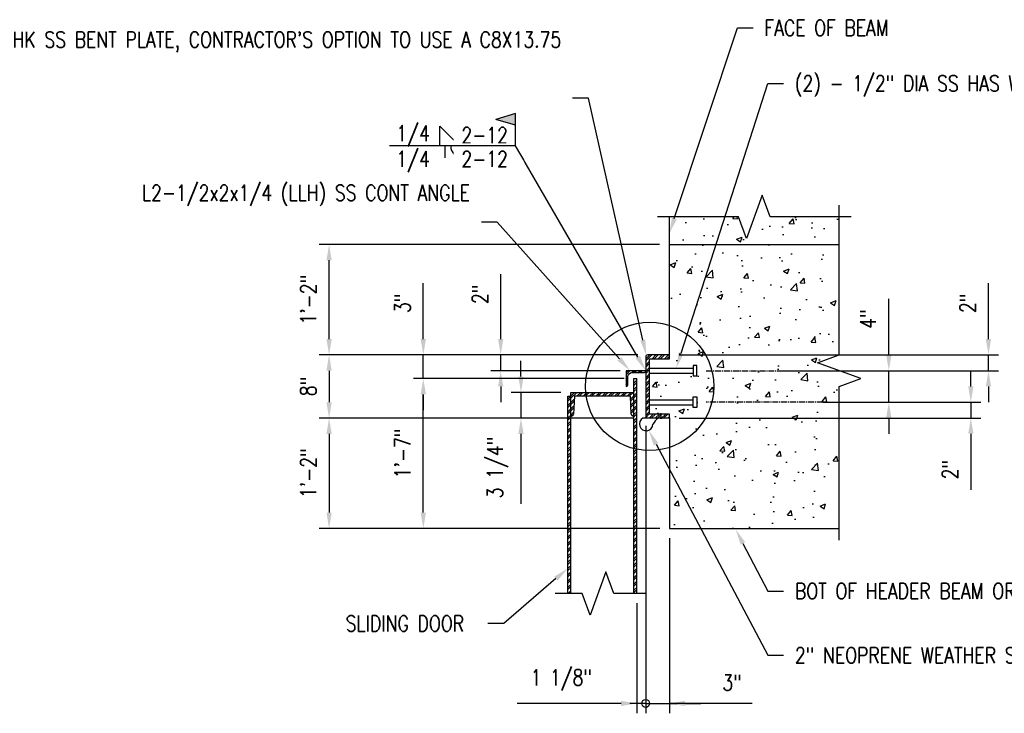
# Model space of a CAD drawing. Header units: inches. Extents: x -1617 to 1000, y 30 to 679.
# Tile 4 of 14: x 21 to 146, y 98 to 186. Entities that reach past the tile are written whole.
import ezdxf
from ezdxf import colors
from ezdxf.entities.mleader import LeaderData, LeaderLine
from ezdxf.math import Vec2, Vec3

# ---------------------------------------------------------------- set-up
doc = ezdxf.new("R2010")
doc.units = ezdxf.units.IN
doc.header["$MEASUREMENT"] = 0
doc.linetypes.add('CENTER2', pattern=[1.125, 0.75, -0.125, 0.125, -0.125])
doc.layers.add('A-WALL-PATT', color=9, linetype='Continuous', lineweight=18, true_color=0x808080)
for name, color, linetype in [('M-DETL-PATT', 1, 'Continuous'), ('S-ANNO-DIMS', 1, 'Continuous'), ('S-ANNO-NOTE', 2, 'Continuous'), ('S-ANNO-SYMB', 2, 'Continuous'), ('S-DETL-CNTR', 1, 'CENTER2'), ('S-DETL-LIGHT', 2, 'Continuous'), ('S-DETL-MEDM', 3, 'Continuous')]:
    doc.layers.add(name, color=color, linetype=linetype)
doc.styles.add('Annotative', font='romans.shx', dxfattribs={"width": 0.8, "height": 0.125})
doc.dimstyles.new('Annotative', dxfattribs={"dimscale": 0, "dimtxt": 0.125, "dimasz": 0.125, "dimexe": 0.078125, "dimexo": 0.078125, "dimgap": 0.09, "dimtad": 1, "dimdec": 3, "dimzin": 3, "dimdsep": 46, "dimlunit": 4, "dimtxsty": 'Annotative', "dimcen": 0.09, "dimclrt": 2, "dimazin": 2, "dimtfac": 1, "dimtdec": 3, "dimtmove": 0, "dimatfit": 0, "dimfxl": 1, "dimfrac": 2, "dimtolj": 1, "dimtzin": 0, "dimarcsym": 0})

# ---------------------------------------------------------------- blocks, each defined once
blk = doc.blocks.new('*D8')
at = {"layer": 'Defpoints', "color": 0, "transparency": 16777216}
for p in [(100.75, 143.17), (60.34, 135.16), (100.14, 135.16)]:
    blk.add_point(p, dxfattribs=at)
at = {"layer": 'S-ANNO-DIMS', "color": 0, "lineweight": -2, "transparency": 16777216}
for p, q in [((99.5, 143.17), (59.09, 143.17)), ((60.34, 141.17), (60.34, 137.16)), ((98.89, 135.16), (59.09, 135.16))]:
    blk.add_line(p, q, dxfattribs=at)
at = {"layer": 'S-ANNO-DIMS', "color": 0, "transparency": 16777216}
for points in [[(60.01, 141.17), (60.68, 141.17), (60.34, 143.17)], [(60.01, 137.16), (60.68, 137.16), (60.34, 135.16)]]:
    blk.add_solid(points, dxfattribs=at)
at = {"layer": 'S-ANNO-DIMS', "color": 2, "lineweight": -3, "transparency": 16777216, "insert": (57.71, 139.17), "char_height": 2, "width": 0.2589, "attachment_point": 5, "rotation": 90, "style": 'Annotative'}
blk.add_mtext('\\A1;8"', dxfattribs=at)
blk = doc.blocks.new('*D7')
at = {"layer": 'Defpoints', "color": 0, "transparency": 16777216}
for p in [(100.14, 135.16), (60.34, 121.17), (103.5, 121.17)]:
    blk.add_point(p, dxfattribs=at)
at = {"layer": 'S-ANNO-DIMS', "color": 0, "lineweight": -2, "transparency": 16777216}
for p, q in [((98.89, 135.16), (59.09, 135.16)), ((60.34, 133.16), (60.34, 123.17)), ((102.25, 121.17), (59.09, 121.17))]:
    blk.add_line(p, q, dxfattribs=at)
at = {"layer": 'S-ANNO-DIMS', "color": 0, "transparency": 16777216}
for points in [[(60.01, 133.16), (60.68, 133.16), (60.34, 135.16)], [(60.01, 123.17), (60.68, 123.17), (60.34, 121.17)]]:
    blk.add_solid(points, dxfattribs=at)
at = {"layer": 'S-ANNO-DIMS', "color": 2, "lineweight": -3, "transparency": 16777216, "insert": (57.71, 128.17), "char_height": 2, "width": 0.6849, "attachment_point": 5, "rotation": 90, "style": 'Annotative'}
blk.add_mtext('\\A1;1\'-2"', dxfattribs=at)
blk = doc.blocks.new('*D6')
at = {"layer": 'Defpoints', "color": 0, "transparency": 16777216}
for p in [(72.29, 140.17), (99, 140.17), (103.5, 121.17)]:
    blk.add_point(p, dxfattribs=at)
at = {"layer": 'S-ANNO-DIMS', "color": 0, "lineweight": -2, "transparency": 16777216}
for p, q in [((97.75, 140.17), (71.04, 140.17)), ((72.29, 123.17), (72.29, 138.17)), ((102.25, 121.17), (71.04, 121.17))]:
    blk.add_line(p, q, dxfattribs=at)
at = {"layer": 'S-ANNO-DIMS', "color": 0, "transparency": 16777216}
for points in [[(71.96, 138.17), (72.63, 138.17), (72.29, 140.17)], [(71.96, 123.17), (72.63, 123.17), (72.29, 121.17)]]:
    blk.add_solid(points, dxfattribs=at)
at = {"layer": 'S-ANNO-DIMS', "color": 2, "lineweight": -3, "transparency": 16777216, "insert": (69.66, 130.67), "char_height": 2, "width": 0.6849, "attachment_point": 5, "rotation": 90, "style": 'Annotative'}
blk.add_mtext('\\A1;1\'-7"', dxfattribs=at)
blk = doc.blocks.new('*D5')
at = {"layer": 'Defpoints', "color": 0, "transparency": 16777216}
for p in [(72.29, 143.17), (100.75, 143.17), (99, 140.17)]:
    blk.add_point(p, dxfattribs=at)
at = {"layer": 'S-ANNO-DIMS', "color": 0, "lineweight": -2, "transparency": 16777216}
for p, q in [((72.29, 145.17), (72.29, 152.26)), ((99.5, 143.17), (71.04, 143.17)), ((72.29, 140.17), (72.29, 143.17)), ((97.75, 140.17), (71.04, 140.17)), ((72.29, 138.17), (72.29, 136.17))]:
    blk.add_line(p, q, dxfattribs=at)
at = {"layer": 'S-ANNO-DIMS', "color": 0, "transparency": 16777216}
for points in [[(71.96, 145.17), (72.63, 145.17), (72.29, 143.17)], [(71.96, 138.17), (72.63, 138.17), (72.29, 140.17)]]:
    blk.add_solid(points, dxfattribs=at)
at = {"layer": 'S-ANNO-DIMS', "color": 2, "lineweight": -3, "transparency": 16777216, "insert": (69.66, 149.72), "char_height": 2, "width": 0.2589, "attachment_point": 5, "rotation": 90, "style": 'Annotative'}
blk.add_mtext('\\A1;3"', dxfattribs=at)
blk = doc.blocks.new('*D4')
at = {"layer": 'Defpoints', "color": 0, "transparency": 16777216}
for p in [(131.34, 141.17), (131.34, 141.17), (113.13, 137.17)]:
    blk.add_point(p, dxfattribs=at)
at = {"layer": 'S-ANNO-DIMS', "color": 0, "lineweight": -2, "transparency": 16777216}
for p, q in [((131.34, 143.17), (131.34, 150.26)), ((131.34, 137.17), (131.34, 141.17)), ((131.34, 135.17), (131.34, 133.17))]:
    blk.add_line(p, q, dxfattribs=at)
at = {"layer": 'S-ANNO-DIMS', "color": 0, "transparency": 16777216}
for points in [[(131, 143.17), (131.67, 143.17), (131.34, 141.17)], [(131, 135.17), (131.67, 135.17), (131.34, 137.17)]]:
    blk.add_solid(points, dxfattribs=at)
at = {"layer": 'S-ANNO-DIMS', "color": 2, "lineweight": -3, "transparency": 16777216, "insert": (128.71, 147.72), "char_height": 2, "width": 0.2589, "attachment_point": 5, "rotation": 90, "style": 'Annotative', "bg_fill": 3, "box_fill_scale": 1.25, "bg_fill_color": 256, "bg_fill_true_color": 13158600, "bg_fill_transparency": 0}
blk.add_mtext('\\A1;4"', dxfattribs=at)
blk = doc.blocks.new('*D3')
at = {"layer": 'Defpoints', "color": 0, "transparency": 16777216}
for p in [(60.34, 157.17), (103.5, 157.17), (100.75, 143.17)]:
    blk.add_point(p, dxfattribs=at)
at = {"layer": 'S-ANNO-DIMS', "color": 0, "lineweight": -2, "transparency": 16777216}
for p, q in [((102.25, 157.17), (59.09, 157.17)), ((60.34, 145.17), (60.34, 155.17)), ((99.5, 143.17), (59.09, 143.17))]:
    blk.add_line(p, q, dxfattribs=at)
at = {"layer": 'S-ANNO-DIMS', "color": 0, "transparency": 16777216}
for points in [[(60.01, 155.17), (60.68, 155.17), (60.34, 157.17)], [(60.01, 145.17), (60.68, 145.17), (60.34, 143.17)]]:
    blk.add_solid(points, dxfattribs=at)
at = {"layer": 'S-ANNO-DIMS', "color": 2, "lineweight": -3, "transparency": 16777216, "insert": (57.71, 150.17), "char_height": 2, "width": 0.6849, "attachment_point": 5, "rotation": 90, "style": 'Annotative'}
blk.add_mtext('\\A1;1\'-2"', dxfattribs=at)
blk = doc.blocks.new('*U17')
h = blk.add_hatch(color=256)
h.dxf.hatch_style = 1
h.paths.add_polyline_path([(-5, 6.75), (0, 5.25), (0, 8.25)])
for p, q in [((0, 8.25), (-5, 6.75)), ((0, 0), (0, 8.25)), ((0, 5.25), (-5, 6.75))]:
    blk.add_line(p, q)
blk = doc.blocks.new('*D19')
at = {"layer": 'Defpoints', "color": 0, "transparency": 16777216}
for p in [(103.5, 143.17), (143.98, 143.17), (116.2, 141.17)]:
    blk.add_point(p, dxfattribs=at)
at = {"layer": 'S-ANNO-DIMS', "color": 0, "lineweight": -2, "transparency": 16777216}
for p, q in [((143.98, 145.17), (143.98, 152.26)), ((104.75, 143.17), (145.23, 143.17)), ((143.98, 141.17), (143.98, 143.17)), ((117.45, 141.17), (145.23, 141.17)), ((143.98, 139.17), (143.98, 137.17))]:
    blk.add_line(p, q, dxfattribs=at)
at = {"layer": 'S-ANNO-DIMS', "color": 0, "transparency": 16777216}
for points in [[(143.64, 145.17), (144.31, 145.17), (143.98, 143.17)], [(143.64, 139.17), (144.31, 139.17), (143.98, 141.17)]]:
    blk.add_solid(points, dxfattribs=at)
at = {"layer": 'S-ANNO-DIMS', "color": 2, "lineweight": -3, "transparency": 16777216, "insert": (141.35, 149.72), "char_height": 2, "attachment_point": 5, "rotation": 90, "style": 'Annotative', "bg_fill": 3, "box_fill_scale": 1.25, "bg_fill_color": 256, "bg_fill_true_color": 13158600, "bg_fill_transparency": 0}
blk.add_mtext('\\A1;2"', dxfattribs=at)
blk = doc.blocks.new('*D20')
at = {"layer": 'Defpoints', "color": 0, "transparency": 16777216}
for p in [(121.7, 137.17), (103.5, 135.17), (141.74, 135.17)]:
    blk.add_point(p, dxfattribs=at)
at = {"layer": 'S-ANNO-DIMS', "color": 0, "lineweight": -2, "transparency": 16777216}
for p, q in [((141.74, 139.17), (141.74, 141.17)), ((122.95, 137.17), (142.99, 137.17)), ((141.74, 137.17), (141.74, 135.17)), ((104.75, 135.17), (142.99, 135.17)), ((141.74, 133.17), (141.74, 126.08))]:
    blk.add_line(p, q, dxfattribs=at)
at = {"layer": 'S-ANNO-DIMS', "color": 0, "transparency": 16777216}
for points in [[(141.41, 139.17), (142.08, 139.17), (141.74, 137.17)], [(141.41, 133.17), (142.08, 133.17), (141.74, 135.17)]]:
    blk.add_solid(points, dxfattribs=at)
at = {"layer": 'S-ANNO-DIMS', "color": 2, "lineweight": -3, "transparency": 16777216, "insert": (139.11, 128.63), "char_height": 2, "attachment_point": 5, "rotation": 90, "style": 'Annotative', "bg_fill": 3, "box_fill_scale": 1.25, "bg_fill_color": 256, "bg_fill_true_color": 13158600, "bg_fill_transparency": 0}
blk.add_mtext('\\A1;2"', dxfattribs=at)
blk = doc.blocks.new('_Small')
at = {"color": 0, "linetype": 'ByBlock', "lineweight": -2}
blk.add_circle((0, 0), 0.25, dxfattribs=at)
blk = doc.blocks.new('*D31')
at = {"layer": 'Defpoints', "color": 0, "transparency": 16777216}
for p in [(100.5, 135.42), (99.38, 112.93), (100.5, 98.98)]:
    blk.add_point(p, dxfattribs=at)
at = {"layer": 'S-ANNO-DIMS', "color": 0, "lineweight": -2, "transparency": 16777216}
for p, q in [((100.5, 134.17), (100.5, 97.73)), ((99.38, 111.68), (99.38, 97.73)), ((97.38, 98.98), (84.19, 98.98)), ((100.5, 98.98), (99.38, 98.98)), ((100.5, 98.98), (104.5, 98.98))]:
    blk.add_line(p, q, dxfattribs=at)
at = {"layer": 'S-ANNO-DIMS', "color": 0, "transparency": 16777216}
blk.add_solid([(97.38, 99.31), (97.38, 98.65), (99.38, 98.98)], dxfattribs=at)
at = {"layer": 'S-ANNO-DIMS', "color": 0, "lineweight": -2, "transparency": 16777216, "xscale": 2, "yscale": 2, "zscale": 2, "rotation": 180}
blk.add_blockref('_Small', (100.5, 98.98), dxfattribs=at)
at = {"layer": 'S-ANNO-DIMS', "color": 2, "transparency": 16777216, "insert": (89.79, 101.94), "char_height": 2, "attachment_point": 5, "style": 'Annotative'}
blk.add_mtext('\\A1;1 1/8"', dxfattribs=at)
blk = doc.blocks.new('*D32')
at = {"layer": 'Defpoints', "color": 0, "transparency": 16777216}
for p in [(100.5, 135.42), (103.5, 121.17), (103.5, 98.98)]:
    blk.add_point(p, dxfattribs=at)
at = {"layer": 'S-ANNO-DIMS', "color": 0, "lineweight": -2, "transparency": 16777216}
for p, q in [((100.5, 134.17), (100.5, 97.73)), ((103.5, 119.92), (103.5, 97.73)), ((100.5, 98.98), (98.5, 98.98)), ((100.5, 98.98), (103.5, 98.98)), ((100.5, 98.98), (103.5, 98.98)), ((114.01, 98.98), (103.5, 98.98)), ((105.5, 98.98), (107.5, 98.98))]:
    blk.add_line(p, q, dxfattribs=at)
at = {"layer": 'S-ANNO-DIMS', "color": 0, "transparency": 16777216}
blk.add_solid([(105.5, 99.31), (105.5, 98.65), (103.5, 98.98)], dxfattribs=at)
at = {"layer": 'S-ANNO-DIMS', "color": 0, "lineweight": -2, "transparency": 16777216, "xscale": 2, "yscale": 2, "zscale": 2}
blk.add_blockref('_Small', (100.5, 98.98), dxfattribs=at)
at = {"layer": 'S-ANNO-DIMS', "color": 2, "transparency": 16777216, "insert": (111.46, 101.61), "char_height": 2, "attachment_point": 5, "style": 'Annotative'}
blk.add_mtext('\\A1;3"', dxfattribs=at)
blk = doc.blocks.new('*D34')
at = {"layer": 'Defpoints', "color": 0, "transparency": 16777216}
for p in [(91, 138.42), (84.68, 135.16), (100.14, 135.16)]:
    blk.add_point(p, dxfattribs=at)
at = {"layer": 'S-ANNO-DIMS', "color": 0, "lineweight": -2, "transparency": 16777216}
for p, q in [((84.68, 140.42), (84.68, 142.42)), ((89.75, 138.42), (83.43, 138.42)), ((84.68, 138.42), (84.68, 135.16)), ((98.89, 135.16), (83.43, 135.16)), ((84.68, 133.16), (84.68, 131.16))]:
    blk.add_line(p, q, dxfattribs=at)
at = {"layer": 'S-ANNO-DIMS', "color": 0, "transparency": 16777216}
for points in [[(84.35, 140.42), (85.02, 140.42), (84.68, 138.42)], [(84.35, 133.16), (85.02, 133.16), (84.68, 135.16)]]:
    blk.add_solid(points, dxfattribs=at)
at = {"layer": 'S-ANNO-DIMS', "color": 2, "transparency": 16777216, "insert": (81.72, 128.89), "char_height": 2, "attachment_point": 5, "rotation": 90, "style": 'Annotative'}
blk.add_mtext('\\A1;3 1/4"', dxfattribs=at)
blk = doc.blocks.new('*D35')
at = {"layer": 'Defpoints', "color": 0, "transparency": 16777216}
for p in [(100.75, 143.17), (82.11, 141.17), (98.5, 141.17)]:
    blk.add_point(p, dxfattribs=at)
at = {"layer": 'S-ANNO-DIMS', "color": 0, "lineweight": -2, "transparency": 16777216}
for p, q in [((82.11, 145.17), (82.11, 153.4)), ((99.5, 143.17), (80.86, 143.17)), ((82.11, 141.17), (82.11, 143.17)), ((97.25, 141.17), (80.86, 141.17)), ((82.11, 139.17), (82.11, 137.17))]:
    blk.add_line(p, q, dxfattribs=at)
at = {"layer": 'S-ANNO-DIMS', "color": 0, "transparency": 16777216}
for points in [[(81.78, 145.17), (82.44, 145.17), (82.11, 143.17)], [(81.78, 139.17), (82.44, 139.17), (82.11, 141.17)]]:
    blk.add_solid(points, dxfattribs=at)
at = {"layer": 'S-ANNO-DIMS', "color": 2, "transparency": 16777216, "insert": (79.48, 150.86), "char_height": 2, "attachment_point": 5, "rotation": 90, "style": 'Annotative'}
blk.add_mtext('\\A1;2"', dxfattribs=at)

msp = doc.modelspace()

# ---------------------------------------------------------------- hatches: boundary and pattern name
at = {"layer": 'A-WALL-PATT', "lineweight": -3}
h = msp.add_hatch(dxfattribs=at)
h.set_pattern_fill('AR-CONC', color=8, style=0)
h.paths.add_polyline_path([(103.5036, 121.1719), (125.0555, 121.1719), (125.0555, 139.1719), (127.803, 140.1719), (122.3081, 142.1719), (125.0555, 143.1719), (125.0555, 160.6741), (116.2796, 160.6741), (115.2796, 163.4215), (113.2796, 157.9266), (112.2796, 160.6741), (103.5036, 160.6741), (103.5036, 142.6719), (101.0036, 142.6719), (101.0036, 141.4869), (106.5155, 141.4869), (106.5155, 141.8412), (106.9879, 141.8412), (106.9879, 140.5026), (106.5155, 140.5026), (106.5155, 140.857), (101.0036, 140.857), (101.0036, 137.4869), (106.5155, 137.4869), (106.5155, 137.8412), (106.9879, 137.8412), (106.9879, 136.5026), (106.5155, 136.5026), (106.5155, 136.857), (101.0036, 136.857), (101.0036, 135.6719), (103.5036, 135.6719)])
at = {"layer": 'M-DETL-PATT', "lineweight": -3}
h = msp.add_hatch(dxfattribs=at)
h.set_pattern_fill('ANSI32', color=8, scale=1.5, style=0)
h.paths.add_polyline_path([(103.5036, 143.1719), (100.7536, 143.1719, 0.41421356), (100.5036, 142.9219), (100.5036, 135.4219, 0.41421356), (100.7536, 135.1719), (103.5036, 135.1719), (103.5036, 135.6719), (101.0036, 135.6719), (101.0036, 142.6719), (103.5036, 142.6719)])
h = msp.add_hatch(dxfattribs=at)
h.set_pattern_fill('ANSI32', color=8, scale=1.5, style=0)
edge = h.paths.add_edge_path()
edge.add_line((100.5036, 141.1719), (98.0036, 141.1719))
edge.add_line((98.0036, 141.1719), (98.0036, 139.1719))
edge.add_arc((98.0036, 139.4219), 0.25, 270, 360)
edge.add_line((98.2536, 139.4219), (98.2536, 140.4219))
edge.add_arc((98.7536, 140.4219), 0.5, 90, 180, ccw=False)
edge.add_line((98.7536, 140.9219), (100.2536, 140.9219))
edge.add_arc((100.2536, 141.1719), 0.25, 270, 360)
h = msp.add_hatch(dxfattribs=at)
h.set_pattern_fill('ANSI32', color=8, scale=1.5, style=0)
h.paths.add_polyline_path([(99.3786, 140.1719), (99.0036, 140.1719), (99.0036, 112.9276), (99.3786, 112.9276)])
h = msp.add_hatch(dxfattribs=at)
h.set_pattern_fill('ANSI32', color=8, scale=1.5, style=0)
h.paths.add_polyline_path([(91.0036, 137.9219), (90.6286, 137.9219), (90.6286, 112.9276), (91.0036, 112.9276)])
h = msp.add_hatch(dxfattribs=at)
h.set_pattern_fill('ANSI32', color=8, scale=1.5, style=0)
h.paths.add_polyline_path([(99.0036, 138.4219), (91.0036, 138.4219), (91.0036, 135.4219), (91.0819, 135.4219, 0.39886787), (91.3316, 135.6588), (91.4509, 137.9219), (98.5548, 137.9219), (98.6706, 135.6591, 0.3993195), (98.9203, 135.4219), (99.0036, 135.4219)])

# ---------------------------------------------------------------- linework, layer by layer
at = {"layer": 'S-ANNO-DIMS'}
msp.add_line((84.6838, 131.1596), (84.6838, 124.2695), dxfattribs=at)
at = {"layer": 'S-DETL-CNTR', "lineweight": -3}
for p, q in [((108.1879, 141.1719), (117.4476, 141.1719)), ((122.947, 137.1719), (108.1879, 137.1719))]:
    msp.add_line(p, q, dxfattribs=at)
at = {"layer": 'S-DETL-LIGHT', "lineweight": -3}
for p, q in [((74.3776, 169.6592), (74.3776, 172.1592)), ((74.3776, 172.1592), (76.8776, 169.6592)), ((75.0319, 169.6592), (75.0319, 168.1592)), ((115.2796, 163.4215), (113.2796, 157.9266)), ((116.2796, 160.6741), (115.2796, 163.4215)), ((125.0555, 143.1719), (125.0555, 162.1741)), ((112.2796, 160.6741), (102.0036, 160.6741)), ((113.2796, 157.9266), (112.2796, 160.6741)), ((126.5555, 160.6741), (116.2796, 160.6741)), ((103.5036, 157.1719), (125.0555, 157.1719)), ((122.3081, 142.1719), (125.0555, 143.1719)), ((101.0036, 141.4869), (106.5155, 141.4869)), ((106.9879, 141.8412), (106.5155, 141.8412)), ((106.5155, 141.8412), (106.5155, 140.5026)), ((106.9879, 140.5026), (106.9879, 141.8412)), ((127.803, 140.1719), (122.3081, 142.1719)), ((101.0036, 140.857), (106.5155, 140.857)), ((106.5155, 140.5026), (106.9879, 140.5026)), ((125.0555, 139.1719), (127.803, 140.1719)), ((125.0555, 119.6719), (125.0555, 139.1719)), ((101.0036, 137.4869), (106.5155, 137.4869)), ((106.5155, 136.5026), (106.5155, 137.8412)), ((106.5155, 137.8412), (106.9879, 137.8412)), ((106.9879, 137.8412), (106.9879, 136.5026)), ((101.0036, 136.857), (106.5155, 136.857)), ((106.9879, 136.5026), (106.5155, 136.5026)), ((102.3296, 135.1444), (102.584, 135.1452)), ((102.4576, 135.104), (102.4576, 135.8033)), ((102.3036, 121.1719), (69.547, 121.1719)), ((95.4624, 115.6751), (93.4624, 110.1801)), ((96.4624, 112.9276), (95.4624, 115.6751)), ((92.4624, 112.9276), (89.0036, 112.9276)), ((93.4624, 110.1801), (92.4624, 112.9276)), ((100.5036, 112.9276), (96.4624, 112.9276))]:
    msp.add_line(p, q, dxfattribs=at)
msp.add_circle((101.0036, 139.1719), 8.1345, dxfattribs=at)
msp.add_arc((77.2658, 169.6592), 1.5, 180, 270, dxfattribs=at)
at = {"layer": 'S-DETL-MEDM', "lineweight": -3}
for p, q in [((103.5036, 142.6719), (103.5036, 160.6741)), ((100.5036, 142.9219), (100.5036, 135.4219)), ((103.5036, 143.1719), (100.7536, 143.1719)), ((101.0036, 135.6719), (101.0036, 142.6719)), ((101.0036, 142.6719), (103.5036, 142.6719)), ((99.0036, 140.1719), (99.3786, 140.1719)), ((99.0036, 112.9276), (99.0036, 140.1719)), ((99.3786, 112.9276), (99.3786, 140.1719)), ((90.6286, 112.9276), (90.6286, 137.9219)), ((90.6286, 137.9219), (91.0036, 137.9219)), ((91.0036, 138.4219), (99.0036, 138.4219)), ((91.0036, 112.9276), (91.0036, 138.4219)), ((91.4509, 137.9219), (91.3316, 135.6588)), ((98.5548, 137.9219), (91.4509, 137.9219)), ((98.6706, 135.6591), (98.5548, 137.9219)), ((91.0036, 135.4219), (91.0819, 135.4219)), ((99.0036, 135.4219), (98.9203, 135.4219)), ((102.6773, 135.1596), (100.1425, 135.1596)), ((100.7536, 135.1719), (103.5036, 135.1719)), ((103.5036, 135.6719), (101.0036, 135.6719)), ((103.5036, 135.1719), (103.5036, 135.6719)), ((103.5036, 135.1719), (103.5036, 121.1719)), ((103.5036, 121.1719), (125.0555, 121.1719))]:
    msp.add_line(p, q, dxfattribs=at)
msp.add_lwpolyline([(100.5036, 141.1719), (98.0036, 141.1719), (98.0036, 139.1719, 0.41421356), (98.2536, 139.4219), (98.2536, 140.4219, -0.41421356), (98.7536, 140.9219), (100.2536, 140.9219, 0.41421356), (100.5036, 141.1719, 0)], format="xyb", close=True, dxfattribs=at)
for centre, radius, start, end in [((100.7536, 142.9219), 0.25, 90, 180), ((91.0819, 135.6719), 0.25, 270, 356.981875), ((98.9203, 135.6719), 0.25, 182.928842, 270), ((100.5547, 134.4075), 0.8577, 118.729292, 359.525934), ((100.7536, 135.4219), 0.25, 180, 270), ((104.7524, 132.162), 4.0207, 131.795172, 146.170895)]:
    msp.add_arc(centre, radius, start, end, dxfattribs=at)

# ---------------------------------------------------------------- dimensions: what is measured, and where the dimension line sits
at = {"layer": 'S-ANNO-DIMS', "lineweight": -3}
for base, p1, p2, picture, middle in [((60.3446, 157.1719), (100.7536, 143.1719), (103.5036, 157.1719), '*D3', (57.7142, 150.1719)), ((72.2938, 143.1719), (99.0036, 140.1719), (100.7536, 143.1719), '*D5', (69.6633, 149.7167)), ((72.2938, 140.1719), (103.5036, 121.1719), (99.0036, 140.1719), '*D6', (69.6633, 130.6719)), ((60.3446, 121.1719), (100.1425, 135.1596), (103.5036, 121.1719), '*D7', (57.7142, 128.1657))]:
    dim = msp.add_linear_dim(base=base, p1=p1, p2=p2, angle=90, dimstyle='Annotative', override={"dimpost": '\\X'}, dxfattribs=at)
    dim.commit()
    dim.dimension.update_dxf_attribs({"geometry": picture, "text_midpoint": middle})
at = {"layer": 'S-ANNO-DIMS'}
for base, p1, p2, picture, middle in [((82.1105, 141.1719), (100.7536, 143.1719), (98.5036, 141.1719), '*D35', (82.1105, 150.8595)), ((84.6838, 135.1596), (91.0036, 138.4219), (100.1425, 135.1596), '*D34', (84.6838, 128.8934))]:
    dim = msp.add_linear_dim(base=base, p1=p1, p2=p2, angle=90, dimstyle='Annotative', override={"dimpost": '\\X'}, dxfattribs=at)
    dim.commit()
    dim.dimension.update_dxf_attribs({"geometry": picture, "text_midpoint": middle, "dimtype": 160})
at = {"layer": 'S-ANNO-DIMS', "lineweight": -3}
dim = msp.add_linear_dim(base=(60.3446, 135.1596), p1=(100.7536, 143.1719), p2=(100.1425, 135.1596), angle=90, dimstyle='Annotative', override={"dimpost": '\\X'}, dxfattribs=at)
dim.commit()
dim.dimension.update_dxf_attribs({"geometry": '*D8', "text_midpoint": (60.3446, 139.1657), "dimtype": 160})

# ---------------------------------------------------------------- leaders
at = {"layer": 'S-ANNO-NOTE', "lineweight": -3}
ml = msp.add_multileader_mtext('Standard', dxfattribs=at)
ml.set_content('\\A1;FACE OF BEAM', color=256, style='Annotative')
ml.set_leader_properties(color=1, linetype='ByLayer', lineweight=-1)
ml.build(insert=Vec2(0, 0))
ml.multileader.update_dxf_attribs({"text_right_attachment_type": 3, "dogleg_length": 0.125, "arrow_head_size": 2, "scale": 16})
ctx = ml.context
ctx.base_point, ctx.scale, ctx.char_height, ctx.arrow_head_size, ctx.landing_gap_size, ctx.plane_origin = Vec3(114.1286, 184.6364), 16, 2, 2, 1.4375, Vec3(108.753, 178.271)
ctx.right_attachment = 3
notes = []
notes.append((ctx, [(0, (1, 1, 0), (112.1286, 184.6364), (1, 0), 2, [(0, [(103.5036, 158.5814)], 0, [])])]))
ctx.mtext.insert, ctx.mtext.width, ctx.mtext.flow_direction = Vec3(115.5661, 185.6364), 27.723829, 5
ml = msp.add_multileader_mtext('Standard', dxfattribs=at)
ml.set_content('\\A1;L2-1/2x2x1/4 (LLH) SS CONT ANGLE', color=256, style='Annotative')
ml.set_leader_properties(color=1, linetype='ByLayer', lineweight=-1)
ml.build(insert=Vec2(0, 0))
ml.multileader.update_dxf_attribs({"text_right_attachment_type": 3, "dogleg_length": 0.125, "arrow_head_size": 2, "scale": 16})
ctx = ml.context
ctx.base_point, ctx.scale, ctx.char_height, ctx.arrow_head_size, ctx.landing_gap_size, ctx.plane_origin = Vec3(51.0308, 163.7203), 16, 2, 2, 1.4375, Vec3(23.6872, 166.68)
ctx.right_attachment, ctx.text_align_type = 3, 2
notes.append((ctx, [(1, (1, 1, 0), (81.6581, 160.006), (-1, 0), 2, [(0, [(98.5036, 141.1719)], 0, [])])]))
ctx.mtext.insert, ctx.mtext.width, ctx.mtext.alignment, ctx.mtext.flow_direction = Vec3(78.2206, 164.7203), 27.222947, 3, 5
ml = msp.add_multileader_mtext('Standard', dxfattribs=at)
ml.set_content('\\pxt3.2,6.4,9.6,12.8,16,19.2,22.4,25.6,28.8,32,35.2,38.4,41.6,44.8,48,51.2,54.4,57.6,60.8,64,67.2,70.4,73.6,76.8,80,83.2,86.4,89.6,92.8,96,99.2,102.4;{\\C256;TRENCH ASEMBLY, \\PSEE DETAIL B4/S-505}', color=256, style='Annotative')
ml.set_leader_properties(color=1, linetype='ByLayer', lineweight=-1)
ml.build(insert=Vec2(0, 0))
ml.multileader.update_dxf_attribs({"text_right_attachment_type": 3, "dogleg_length": 0.125, "arrow_head_size": 1, "scale": 8})
ctx = ml.context
ctx.base_point, ctx.scale, ctx.char_height, ctx.arrow_head_size, ctx.landing_gap_size, ctx.plane_origin = Vec3(197.2851, 119.2286), 8, 1, 1, 0.7188, Vec3(221.2501, 113.2359)
ctx.right_attachment, ctx.text_align_type = 3, 2
notes.append((ctx, [(0, (1, 1, 0), (213.513, 117.3714), (-1, 0), 1, [(0, [(221.2501, 113.4646)], 0, [])])]))
ctx.mtext.insert, ctx.mtext.width, ctx.mtext.alignment, ctx.mtext.flow_direction = Vec3(211.7943, 119.8952), 16.649236, 3, 5
ml = msp.add_multileader_mtext('Standard', dxfattribs=at)
ml.set_content('BOT OF HEADER BEAM OR ARCH BEAM', color=256, style='Annotative')
ml.set_leader_properties(color=1, linetype='ByLayer', lineweight=-1)
ml.build(insert=Vec2(0, 0))
ml.multileader.update_dxf_attribs({"text_right_attachment_type": 3, "dogleg_length": 0.125, "arrow_head_size": 2, "scale": 16})
ctx = ml.context
ctx.base_point, ctx.scale, ctx.char_height, ctx.arrow_head_size, ctx.landing_gap_size, ctx.plane_origin = Vec3(117.9947, 113.2239), 16, 2, 2, 1.4375, Vec3(111.9167, 121.0417)
ctx.right_attachment = 3
notes.append((ctx, [(0, (1, 1, 0), (115.9947, 113.2239), (1, 0), 2, [(0, [(111.9167, 121.0417)], 0, [])])]))
ctx.mtext.insert, ctx.mtext.width, ctx.mtext.flow_direction = Vec3(119.4322, 114.2239), 26.952712, 5
ml = msp.add_multileader_mtext('Standard', dxfattribs=at)
ml.set_content('SLIDING DOOR', color=256, style='Annotative')
ml.set_leader_properties(color=1, linetype='ByLayer', lineweight=-1)
ml.build(insert=Vec2(0, 0))
ml.multileader.update_dxf_attribs({"text_right_attachment_type": 3, "dogleg_length": 0.125, "arrow_head_size": 2, "scale": 16})
ctx = ml.context
ctx.base_point, ctx.scale, ctx.char_height, ctx.arrow_head_size, ctx.landing_gap_size, ctx.plane_origin = Vec3(61.0117, 109.1158), 16, 2, 2, 1.4375, Vec3(23.6872, 121.0417)
ctx.right_attachment = 3
notes.append((ctx, [(1, (1, 1, 0), (82.4962, 109.1158), (-1, 0), 2, [(0, [(90.6286, 116.107)], 0, [])])]))
ctx.mtext.insert, ctx.mtext.width, ctx.mtext.flow_direction = Vec3(62.4492, 110.1158), 26.952712, 5
for ctx, leaders in notes:
    for number, flags, end, landing, length, lines in leaders:
        leader = LeaderData()
        leader.index, (leader.has_last_leader_line, leader.has_dogleg_vector, leader.attachment_direction) = number, flags
        leader.last_leader_point, leader.dogleg_vector, leader.dogleg_length = Vec3(end), Vec3(landing), length
        for number, points, colour, breaks in lines:
            line = LeaderLine()
            line.index, line.vertices, line.color, line.breaks = number, Vec3.list(points), colors.encode_raw_color(colour), breaks
            leader.lines.append(line)
        ctx.leaders.append(leader)

# ---------------------------------------------------------------- next in the draw order: texts
at = {"layer": 'S-ANNO-NOTE', "lineweight": -3, "char_height": 2, "line_spacing_factor": 0.981704, "style": 'Annotative', "bg_fill": 2}
for s, insert, width, attachment_point in [('\\pxqr,t3.2,6.4,9.6,12.8,16,19.2,22.4,25.6,28.8,32,35.2,38.4,41.6,44.8,48,51.2,54.4,57.6,60.8,64,67.2,70.4,73.6,76.8,80,83.2,86.4,89.6,92.8,96,99.2,102.4;{1/4}', (73.1276, 172.2651), 5.018507, 3), ('\\pxt3.2,6.4,9.6,12.8,16,19.2,22.4,25.6,28.8,32,35.2,38.4,41.6,44.8,48,51.2,54.4,57.6,60.8,64,67.2,70.4,73.6,76.8,80,83.2,86.4,89.6,92.8,96,99.2,102.4;{2-12}', (77.1276, 172.0355), 6.967887, 1)]:
    msp.add_mtext(s, dxfattribs=dict(at, insert=insert, width=width, attachment_point=attachment_point))

# ---------------------------------------------------------------- next in the draw order: dimensions: what is measured, and where the dimension line sits
at = {"layer": 'S-ANNO-DIMS', "lineweight": -3}
dim = msp.add_linear_dim(base=(131.3365, 141.1719), p1=(113.1294, 137.1719), p2=(131.3365, 141.1719), angle=90, dimstyle='Annotative', override={"dimpost": '\\X', "dimse1": 1, "dimse2": 1, "dimtfill": 1}, dxfattribs=at)
dim.commit()
dim.dimension.update_dxf_attribs({"geometry": '*D4', "text_midpoint": (128.706, 147.7167)})

# ---------------------------------------------------------------- next in the draw order: texts
at = {"layer": 'S-ANNO-NOTE', "lineweight": -3, "char_height": 2, "line_spacing_factor": 0.981704, "style": 'Annotative', "bg_fill": 2}
for s, insert, width, attachment_point in [('\\pxqr,t3.2,6.4,9.6,12.8,16,19.2,22.4,25.6,28.8,32,35.2,38.4,41.6,44.8,48,51.2,54.4,57.6,60.8,64,67.2,70.4,73.6,76.8,80,83.2,86.4,89.6,92.8,96,99.2,102.4;{1/4}', (73.1276, 169.0151), 5.018507, 3), ('\\pxt3.2,6.4,9.6,12.8,16,19.2,22.4,25.6,28.8,32,35.2,38.4,41.6,44.8,48,51.2,54.4,57.6,60.8,64,67.2,70.4,73.6,76.8,80,83.2,86.4,89.6,92.8,96,99.2,102.4;{2-12}', (77.1276, 169.0151), 6.967887, 1)]:
    msp.add_mtext(s, dxfattribs=dict(at, insert=insert, width=width, attachment_point=attachment_point))

# ---------------------------------------------------------------- next in the draw order: leaders
at = {"layer": 'S-ANNO-NOTE', "lineweight": -3}
ml = msp.add_multileader_mtext('Standard', dxfattribs=at)
ml.set_content('\\A1;(2) - 1/2" DIA SS HAS W/ 6" MIN EMBED @ 12" OC HORIZONTALLY', color=256, style='Annotative')
ml.set_leader_properties(color=1, linetype='ByLayer', lineweight=-1)
ml.build(insert=Vec2(0, 0))
ml.multileader.update_dxf_attribs({"text_right_attachment_type": 3, "dogleg_length": 0.125, "arrow_head_size": 2, "scale": 16})
ctx = ml.context
ctx.base_point, ctx.scale, ctx.char_height, ctx.arrow_head_size, ctx.landing_gap_size, ctx.plane_origin = Vec3(117.9947, 177.5969), 16, 2, 2, 1.4375, Vec3(111.9167, 171.2315)
ctx.right_attachment = 3
notes = []
notes.append((ctx, [(0, (1, 1, 0), (115.9947, 177.5969), (1, 0), 2, [(0, [(104.3763, 141.4869)], 0, [])])]))
ctx.mtext.insert, ctx.mtext.width, ctx.mtext.flow_direction = Vec3(119.4322, 178.5969), 30.708794, 5
ml = msp.add_multileader_mtext('Standard', dxfattribs=at)
ml.set_content('1/2" THK SS PL AT\\PTRENCH ENDS TO\\PMATCH HEIGHT OF TRENCH', color=256, style='Annotative')
ml.set_leader_properties(color=1, linetype='ByLayer', lineweight=-1)
ml.build(insert=Vec2(0, 0))
ml.multileader.update_dxf_attribs({"text_right_attachment_type": 3, "dogleg_length": 0.125, "arrow_head_size": 2, "scale": 16})
ctx = ml.context
ctx.base_point, ctx.scale, ctx.char_height, ctx.arrow_head_size, ctx.landing_gap_size, ctx.plane_origin = Vec3(253.6083, 138.5449), 16, 2, 2, 1.4375, Vec3(324.3459, 114.4213)
ctx.right_attachment, ctx.text_align_type = 3, 2
notes.append((ctx, [(0, (1, 1, 0), (290.8642, 131.4972), (-1, 0), 2, [(0, [(304.2521, 123.1837)], 0, [])])]))
ctx.mtext.insert, ctx.mtext.width, ctx.mtext.alignment, ctx.mtext.flow_direction = Vec3(287.4267, 139.5449), 40.341112, 3, 5
ml = msp.add_multileader_mtext('Standard', dxfattribs=at)
ml.set_content('2" NEOPRENE WEATHER STRIP (CONT) FASTEN W/ FLAT HEAD SOCKET CAP SCREWS @ 6" OC.', color=256, style='Annotative')
ml.set_leader_properties(color=1, linetype='ByLayer', lineweight=-1)
ml.build(insert=Vec2(0, 0))
ml.multileader.update_dxf_attribs({"text_right_attachment_type": 3, "dogleg_length": 0.125, "arrow_head_size": 2, "scale": 16})
ctx = ml.context
ctx.base_point, ctx.scale, ctx.char_height, ctx.arrow_head_size, ctx.landing_gap_size, ctx.plane_origin = Vec3(117.9947, 105.0857), 16, 2, 2, 1.4375, Vec3(111.9167, 112.3424)
ctx.right_attachment = 3
notes.append((ctx, [(0, (1, 1, 0), (115.9947, 105.0857), (1, 0), 2, [(0, [(100.8757, 133.6121)], 0, [])])]))
ctx.mtext.insert, ctx.mtext.width, ctx.mtext.defined_height, ctx.mtext.flow_direction = Vec3(119.4322, 106.0857), 36.999818, 17.0373, 5
for ctx, leaders in notes:
    for number, flags, end, landing, length, lines in leaders:
        leader = LeaderData()
        leader.index, (leader.has_last_leader_line, leader.has_dogleg_vector, leader.attachment_direction) = number, flags
        leader.last_leader_point, leader.dogleg_vector, leader.dogleg_length = Vec3(end), Vec3(landing), length
        for number, points, colour, breaks in lines:
            line = LeaderLine()
            line.index, line.vertices, line.color, line.breaks = number, Vec3.list(points), colors.encode_raw_color(colour), breaks
            leader.lines.append(line)
        ctx.leaders.append(leader)

# ---------------------------------------------------------------- next in the draw order: block references
at = {"layer": 'S-ANNO-SYMB', "lineweight": -3, "xscale": 0.5, "yscale": 0.5, "zscale": 0.5}
msp.add_blockref('*U17', (84.0032, 169.6592), dxfattribs=at)

# ---------------------------------------------------------------- next in the draw order: leaders
at = {"layer": 'S-ANNO-NOTE', "lineweight": -3}
ml = msp.add_multileader_mtext('Standard', dxfattribs=at)
ml.set_content('\\A1;3/8" THK SS BENT PLATE, CONTRACTOR\'S OPTION TO USE A C8X13.75', color=256, style='Annotative')
ml.set_leader_properties(color=1, linetype='ByLayer', lineweight=-1)
ml.build(insert=Vec2(0, 0))
ml.multileader.update_dxf_attribs({"text_right_attachment_type": 3, "dogleg_length": 0.125, "arrow_head_size": 2, "scale": 16})
ctx = ml.context
ctx.base_point, ctx.scale, ctx.char_height, ctx.arrow_head_size, ctx.landing_gap_size, ctx.plane_origin = Vec3(55.5147, 183.1475), 16, 2, 2, 1.4375, Vec3(23.6872, 194.8617)
ctx.right_attachment, ctx.text_align_type = 3, 2
notes = []
notes.append((ctx, [(1, (1, 1, 0), (93.2278, 175.7189), (-1, 0), 2, [(0, [(100.5769, 143.0987)], 0, [])])]))
ctx.mtext.insert, ctx.mtext.width, ctx.mtext.alignment, ctx.mtext.flow_direction = Vec3(89.7903, 184.1475), 36.031358, 3, 5
ml = msp.add_multileader_mtext('Standard', dxfattribs=at)
ml.set_content('', color=256, style='Annotative')
ml.set_leader_properties(color=256, linetype='ByLayer', lineweight=-1)
ml.build(insert=Vec2(0, 0))
ml.multileader.update_dxf_attribs({"text_right_attachment_type": 3, "dogleg_length": 0.125, "arrow_head_size": 2, "scale": 16})
ctx = ml.context
ctx.base_point, ctx.scale, ctx.char_height, ctx.arrow_head_size, ctx.landing_gap_size, ctx.plane_origin = Vec3(65.1282, 169.6592), 16, 2, 2, 1.4375, Vec3(98.868, 141.0602)
ctx.right_attachment, ctx.text_align_type = 3, 2
notes.append((ctx, [(0, (1, 1, 0), (84.0032, 169.6592), (-1, 0), 16, [(0, [(100.5036, 141.1719)], 0, [])])]))
ctx.mtext.insert, ctx.mtext.alignment, ctx.mtext.flow_direction = Vec3(66.5657, 170.6592), 3, 5
ml = msp.add_multileader_mtext('Standard', dxfattribs=at)
ml.set_content('\\pxt3.2,6.4,9.6,12.8,16,19.2,22.4,25.6,28.8,32,35.2,38.4,41.6,44.8,48,51.2,54.4,57.6,60.8,64,67.2,70.4,73.6,76.8,80,83.2,86.4,89.6,92.8,96,99.2,102.4;PLATE THICKNESS AND ANCHOR SIZE AND SPACING TO MATCH POCKET WELDMENT ON C3 SHEET S-510', color=256, style='Annotative')
ml.set_leader_properties(color=1, linetype='ByLayer', lineweight=-1)
ml.build(insert=Vec2(0, 0))
ml.multileader.update_dxf_attribs({"text_right_attachment_type": 3, "dogleg_length": 0.125, "arrow_head_size": 2, "scale": 16})
ctx = ml.context
ctx.base_point, ctx.scale, ctx.char_height, ctx.arrow_head_size, ctx.landing_gap_size, ctx.plane_origin = Vec3(251.1937, 168.4623), 16, 2, 2, 1.4375, Vec3(339.9832, 139.0178)
ctx.right_attachment, ctx.text_align_type = 3, 2
notes.append((ctx, [(0, (1, 1, 0), (289.4799, 155.1289), (-1, 0), 1.5826, [(1, [(320.901, 144.7548), (311.4467, 144.7504)], 0, [])])]))
ctx.mtext.insert, ctx.mtext.width, ctx.mtext.alignment, ctx.mtext.flow_direction = Vec3(286.4598, 169.4623), 34.433621, 3, 5
for ctx, leaders in notes:
    for number, flags, end, landing, length, lines in leaders:
        leader = LeaderData()
        leader.index, (leader.has_last_leader_line, leader.has_dogleg_vector, leader.attachment_direction) = number, flags
        leader.last_leader_point, leader.dogleg_vector, leader.dogleg_length = Vec3(end), Vec3(landing), length
        for number, points, colour, breaks in lines:
            line = LeaderLine()
            line.index, line.vertices, line.color, line.breaks = number, Vec3.list(points), colors.encode_raw_color(colour), breaks
            leader.lines.append(line)
        ctx.leaders.append(leader)

# ---------------------------------------------------------------- next in the draw order: dimensions: what is measured, and where the dimension line sits
at = {"layer": 'S-ANNO-DIMS', "lineweight": -3}
dim = msp.add_linear_dim(base=(143.9755, 143.1719), p1=(116.1976, 141.1719), p2=(103.5036, 143.1719), angle=90, dimstyle='Annotative', override={"dimpost": '\\X', "dimtfill": 1}, dxfattribs=at)
dim.commit()
dim.dimension.update_dxf_attribs({"geometry": '*D19', "text_midpoint": (141.345, 149.7167)})

# ---------------------------------------------------------------- next in the draw order: dimensions: what is measured, and where the dimension line sits
dim = msp.add_linear_dim(base=(141.7431, 135.1719), p1=(121.697, 137.1719), p2=(103.5036, 135.1719), angle=90, dimstyle='Annotative', override={"dimpost": '\\X', "dimtfill": 1}, dxfattribs=at)
dim.commit()
dim.dimension.update_dxf_attribs({"geometry": '*D20', "text_midpoint": (139.1126, 128.6272)})

# ---------------------------------------------------------------- next in the draw order: dimensions: what is measured, and where the dimension line sits
at = {"layer": 'S-ANNO-DIMS'}
for base, p1, p2, override, picture, middle in [((100.5036, 98.9797), (99.3786, 112.9276), (100.5036, 135.4219), {"dimpost": '\\X', "dimblk2": 'Small', "dimsah": 1}, '*D31', (89.7863, 98.9797)), ((103.5036, 98.9797), (100.5036, 135.4219), (103.5036, 121.1719), {"dimpost": '\\X', "dimblk1": 'Small', "dimsah": 1}, '*D32', (111.4619, 98.7073))]:
    dim = msp.add_linear_dim(base=base, p1=p1, p2=p2, dimstyle='Annotative', override=override, dxfattribs=at)
    dim.commit()
    dim.dimension.update_dxf_attribs({"geometry": picture, "text_midpoint": middle, "dimtype": 160})

# ---------------------------------------------------------------- next in the draw order: leaders
at = {"layer": 'S-ANNO-NOTE', "lineweight": -3}
ml = msp.add_multileader_mtext('Standard', dxfattribs=at)
ml.set_content('\\pxt3.2,6.4,9.6,12.8,16,19.2,22.4,25.6,28.8,32,35.2,38.4,41.6,44.8,48,51.2,54.4,57.6,60.8,64,67.2,70.4,73.6,76.8,80,83.2,86.4,89.6,92.8,96,99.2,102.4;{\\C256;BEARING SURFACE AT\\PDOOR LEADING EDGE, SEE B1 ON THIS SHEET}', color=256, style='Annotative')
ml.set_leader_properties(color=1, linetype='ByLayer', lineweight=-1)
ml.build(insert=Vec2(0, 0))
ml.multileader.update_dxf_attribs({"text_right_attachment_type": 3, "dogleg_length": 0.125, "arrow_head_size": 1, "scale": 8})
ctx = ml.context
ctx.base_point, ctx.scale, ctx.char_height, ctx.arrow_head_size, ctx.landing_gap_size, ctx.plane_origin = Vec3(195.1898, 138.7964), 8, 1, 1, 0.7188, Vec3(221.2501, 130.5084)
ctx.right_attachment, ctx.text_align_type = 3, 2
notes = []
notes.append((ctx, [(0, (1, 1, 0), (213.513, 135.4631), (-1, 0), 1, [(0, [(221.2501, 130.5084)], 0, [])])]))
ctx.mtext.insert, ctx.mtext.width, ctx.mtext.defined_height, ctx.mtext.alignment, ctx.mtext.flow_direction = Vec3(211.7943, 139.2964), 16.649236, 19.4491, 3, 5
for ctx, leaders in notes:
    for number, flags, end, landing, length, lines in leaders:
        leader = LeaderData()
        leader.index, (leader.has_last_leader_line, leader.has_dogleg_vector, leader.attachment_direction) = number, flags
        leader.last_leader_point, leader.dogleg_vector, leader.dogleg_length = Vec3(end), Vec3(landing), length
        for number, points, colour, breaks in lines:
            line = LeaderLine()
            line.index, line.vertices, line.color, line.breaks = number, Vec3.list(points), colors.encode_raw_color(colour), breaks
            leader.lines.append(line)
        ctx.leaders.append(leader)

doc.saveas('drawing.dxf')
